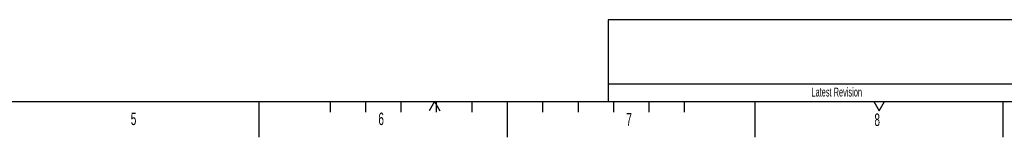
# Model space of a CAD drawing. Extents: x 0 to 4205, y 0 to 2970.
# Tile 18 of 67: x 1415 to 2804, y 0 to 165. Entities that reach past the tile are written whole.
import ezdxf

# ---------------------------------------------------------------- set-up
doc = ezdxf.new("R2010")
doc.units = 0
doc.header["$LTSCALE"] = 5
doc.linetypes.add('CENTERX2', pattern=[20.32, 12.7, -2.54, 2.54, -2.54])
doc.layers.get('0').update_dxf_attribs({"linetype": 'CONTINUOUS'})
doc.styles.add('SLDTEXTSTYLE0', font='TXT', dxfattribs={"width": 0.605})

msp = doc.modelspace()

# ---------------------------------------------------------------- linework, layer by layer
at = {"color": 7, "linetype": 'CONTINUOUS'}
for p, q in [((2885, 165), (2245, 165)), ((2245, 165), (2245, 75)), ((2245, 75), (2885, 75)), ((2245, 75), (2245, 50)), ((100, 50), (4155, 50)), ((1752.5, 0), (1752.5, 50)), ((1852.5, 50), (1852.5, 35)), ((1902.5, 50), (1902.5, 35)), ((1952.5, 50), (1952.5, 35)), ((2000, 50), (1992.5, 37.01)), ((2000, 50), (2007.5, 37.01)), ((2002.5, 50), (2002.5, 35)), ((2052.5, 50), (2052.5, 35)), ((2102.5, 50), (2102.5, 0)), ((2152.5, 50), (2152.5, 35)), ((2202.5, 50), (2202.5, 35)), ((2252.5, 50), (2252.5, 35)), ((2302.5, 50), (2302.5, 35)), ((2352.5, 50), (2352.5, 35)), ((2452.5, 0), (2452.5, 50)), ((2620, 50), (2627.5, 37.01)), ((2627.5, 37.01), (2635, 50)), ((2802.5, 0), (2802.5, 50))]:
    msp.add_line(p, q, dxfattribs=at)
at = {"color": 7, "linetype": 'CENTERX2'}
msp.add_line((2102.5, 50), (2102.5, 0), dxfattribs=at)

# ---------------------------------------------------------------- texts
at = {"color": 7, "linetype": 'CONTINUOUS', "style": 'SLDTEXTSTYLE0'}
for s, insert, char_height, attachment_point in [('Latest Revision', (2567.6, 69.71), 12.5, 2), ('5', (1571.31, 34.57), 17.5, 1), ('6', (1920.73, 34.59), 17.5, 1), ('7', (2270.67, 33.88), 17.5, 1), ('8', (2620.78, 33.34), 17.5, 1)]:
    msp.add_mtext(s, dxfattribs=dict(at, insert=insert, char_height=char_height, attachment_point=attachment_point))

doc.saveas('drawing.dxf')
